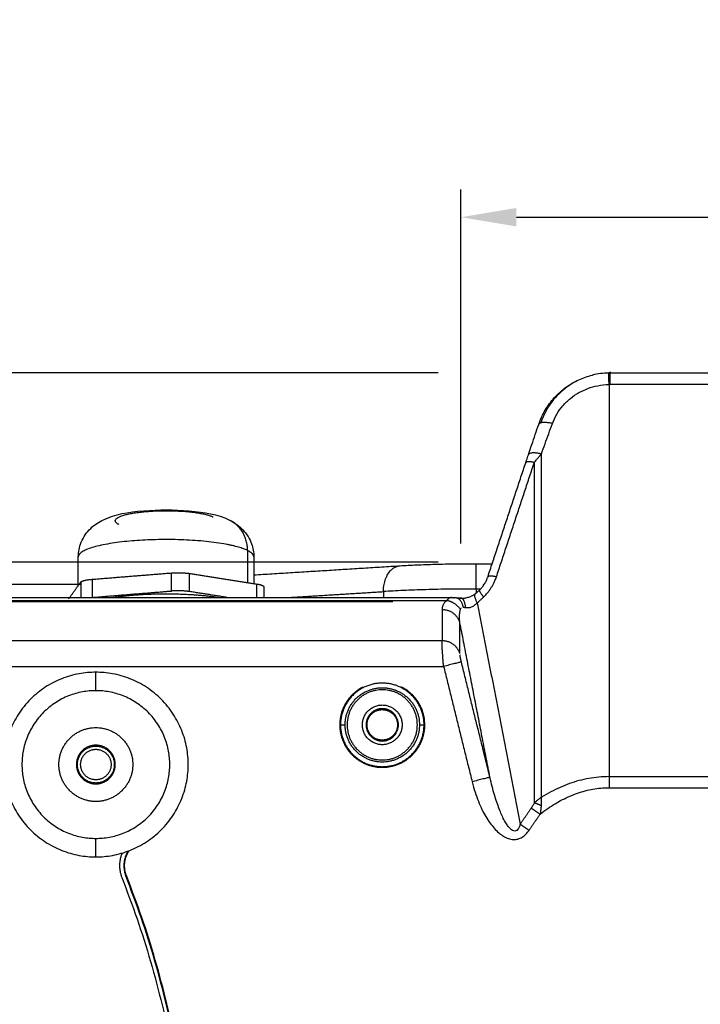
# Model space of a CAD drawing. Header units: millimetres. Extents: x 9946 to 11276, y -4769 to -3439.
# Tile 33 of 100: x 10828 to 10902, y -4493 to -4386. Entities that reach past the tile are written whole.
import ezdxf

# ---------------------------------------------------------------- set-up
doc = ezdxf.new("R2010")
doc.units = ezdxf.units.MM
doc.layers.add('ROXX NEO mini i_Fixture', color=7, linetype='Continuous', true_color=0x000000)
doc.dimstyles.get("Standard").update_dxf_attribs({"dimscale": 10, "dimtxt": 2.5, "dimasz": 3, "dimexe": 1, "dimexo": 0.5, "dimgap": 0.8, "dimtad": 1, "dimtoh": 1, "dimdec": 1, "dimzin": 1, "dimdsep": 46, "dimtxsty": 'Standard', "dimblk": 'OPEN90', "dimcen": 2.5, "dimadec": 1, "dimazin": 1, "dimtfac": 1, "dimtdec": 4, "dimtix": 1, "dimtofl": 0, "dimtmove": 1, "dimatfit": 3, "dimldrblk": 'OPEN90', "dimfxl": 1, "dimtolj": 1, "dimtzin": 1, "dimarcsym": 0})

# ---------------------------------------------------------------- blocks, each defined once
blk = doc.blocks.new('*D6')
at = {"layer": 'Defpoints', "color": 0}
for p in [(10997.68, -4407.87), (10875.68, -4449.21), (10997.68, -4449.16)]:
    blk.add_point(p, dxfattribs=at)
at = {"layer": 'ROXX NEO mini i_Fixture', "color": 0, "lineweight": -2}
for p, q in [((10875.68, -4443.21), (10875.68, -4404.87)), ((10997.68, -4443.16), (10997.68, -4404.87)), ((10881.68, -4407.87), (10991.68, -4407.87))]:
    blk.add_line(p, q, dxfattribs=at)
at = {"layer": 'ROXX NEO mini i_Fixture', "color": 0}
for points in [[(10881.68, -4406.87), (10881.68, -4408.87), (10875.68, -4407.87)], [(10991.68, -4408.87), (10991.68, -4406.87), (10997.68, -4407.87)]]:
    blk.add_solid(points, dxfattribs=at)
at = {"layer": 'ROXX NEO mini i_Fixture', "color": 0, "insert": (10936.68, -4400.97), "char_height": 9.002, "attachment_point": 5}
blk.add_mtext('\\A1;122.0', dxfattribs=at)
blk = doc.blocks.new('*D8')
at = {"layer": 'Defpoints', "color": 0}
for p in [(10791.07, -4424.71), (10879.21, -4424.71), (10879.21, -4445.21)]:
    blk.add_point(p, dxfattribs=at)
at = {"layer": 'ROXX NEO mini i_Fixture', "color": 0, "lineweight": -2}
for p, q in [((10791.07, -4424.71), (10791.07, -4386.48)), ((10873.21, -4424.71), (10788.07, -4424.71)), ((10791.07, -4439.21), (10791.07, -4430.71)), ((10873.21, -4445.21), (10788.07, -4445.21))]:
    blk.add_line(p, q, dxfattribs=at)
at = {"layer": 'ROXX NEO mini i_Fixture', "color": 0}
for points in [[(10792.07, -4430.71), (10790.07, -4430.71), (10791.07, -4424.71)], [(10790.07, -4439.21), (10792.07, -4439.21), (10791.07, -4445.21)]]:
    blk.add_solid(points, dxfattribs=at)
at = {"layer": 'ROXX NEO mini i_Fixture', "color": 0, "insert": (10784.17, -4402.59), "char_height": 9.002, "attachment_point": 5, "rotation": 90}
blk.add_mtext('\\A1;20.5', dxfattribs=at)
blk = doc.blocks.new('*D11')
at = {"layer": 'Defpoints', "color": 0}
for p in [(10874.3, -4449.52), (10708.38, -4599.52), (10874.3, -4599.52)]:
    blk.add_point(p, dxfattribs=at)
at = {"layer": 'ROXX NEO mini i_Fixture', "color": 0, "lineweight": -2}
for p, q in [((10868.3, -4449.52), (10705.38, -4449.52)), ((10708.38, -4455.52), (10708.38, -4593.52)), ((10868.3, -4599.52), (10705.38, -4599.52))]:
    blk.add_line(p, q, dxfattribs=at)
at = {"layer": 'ROXX NEO mini i_Fixture', "color": 0}
for points in [[(10709.39, -4455.52), (10707.38, -4455.52), (10708.38, -4449.52)], [(10707.38, -4593.52), (10709.39, -4593.52), (10708.38, -4599.52)]]:
    blk.add_solid(points, dxfattribs=at)
at = {"layer": 'ROXX NEO mini i_Fixture', "color": 0, "insert": (10701.48, -4524.52), "char_height": 9.002, "attachment_point": 5, "rotation": 90}
blk.add_mtext('\\A1;150.0', dxfattribs=at)

msp = doc.modelspace()

# ---------------------------------------------------------------- linework, layer by layer
at = {"layer": 'ROXX NEO mini i_Fixture', "color": 18, "true_color": 0x000000}
for points, degree in [([(10889.87, -4424.97), (10889.91, -4424.96), (10889.94, -4424.95)], 2), ([(10889.87, -4424.97), (10889.91, -4424.96), (10889.94, -4424.95)], 2), ([(10891.81, -4424.71), (10891.76, -4424.71), (10891.72, -4424.71), (10891.68, -4424.71)], 3), ([(10891.81, -4424.71), (10891.76, -4424.71), (10891.72, -4424.71), (10891.68, -4424.71)], 3), ([(10891.8, -4424.73), (10936.16, -4424.73), (10980.53, -4424.73)], 2), ([(10891.8, -4424.73), (10936.16, -4424.73), (10980.53, -4424.73)], 2), ([(10891.91, -4424.7), (10891.88, -4424.7), (10891.84, -4424.7), (10891.81, -4424.7)], 3), ([(10891.91, -4424.7), (10891.88, -4424.7), (10891.84, -4424.7), (10891.81, -4424.7)], 3), ([(10834.26, -4447.75), (10834.26, -4446.21), (10834.26, -4444.66)], 2), ([(10834.26, -4447.75), (10834.26, -4446.21), (10834.26, -4444.66)], 2), ([(10853.26, -4444.66), (10853.26, -4446.1), (10853.26, -4447.54)], 2), ([(10853.26, -4444.66), (10853.26, -4446.1), (10853.26, -4447.54)], 2), ([(10853.27, -4446.6), (10861.18, -4446.11), (10869.1, -4445.61)], 2), ([(10853.27, -4446.6), (10861.18, -4446.11), (10869.1, -4445.61)], 2), ([(10877.32, -4445.39), (10878.2, -4445.39), (10879.08, -4445.39)], 2), ([(10877.32, -4445.39), (10878.2, -4445.39), (10879.08, -4445.39)], 2)]:
    msp.add_open_spline(points, degree=degree, dxfattribs=at)
at = {"layer": 'ROXX NEO mini i_Fixture', "color": 18, "lineweight": -3, "true_color": 0x000000}
for points, degree in [([(10891.68, -4424.74), (10891.06, -4424.74), (10890.46, -4424.83), (10889.93, -4424.96)], 3), ([(10885.58, -4430.21), (10885.71, -4429.85), (10886.03, -4429.17), (10886.68, -4428.27), (10887.51, -4427.46), (10888.45, -4426.83), (10889.42, -4426.39), (10890.45, -4426.09), (10891.27, -4425.99), (10891.71, -4425.99)], 3), ([(10891.71, -4425.99), (10891.71, -4447.22), (10891.71, -4468.45)], 2), ([(10980.53, -4425.98), (10936.16, -4425.98), (10891.8, -4425.98)], 2), ([(10884.38, -4433.5), (10884.52, -4433.14), (10884.78, -4432.41), (10885.18, -4431.31), (10885.44, -4430.58), (10885.58, -4430.21)], 3), ([(10878.58, -4446.83), (10880.64, -4440.64), (10882.69, -4434.45)], 2), ([(10879.52, -4446.81), (10881.57, -4440.61), (10883.62, -4434.42)], 2), ([(10883.62, -4434.42), (10883.7, -4434.32), (10883.87, -4434.12), (10884.12, -4433.81), (10884.3, -4433.61), (10884.38, -4433.5)], 3), ([(10883.62, -4434.42), (10883.62, -4446.71), (10883.62, -4459), (10883.62, -4471.28)], 3), ([(10884.38, -4470.68), (10884.38, -4452.09), (10884.38, -4433.5)], 2), ([(10852.58, -4443.96), (10852.58, -4445.7), (10852.58, -4447.43)], 2), ([(10835.76, -4447.08), (10840.05, -4446.73), (10844.33, -4446.39)], 2), ([(10835.76, -4447.08), (10835.76, -4448.06), (10835.76, -4449.04)], 2), ([(10844.33, -4448.35), (10844.33, -4447.37), (10844.33, -4446.39)], 2), ([(10846.31, -4446.45), (10849.94, -4447.02), (10853.58, -4447.59)], 2), ([(10846.31, -4448.41), (10846.31, -4447.43), (10846.31, -4446.45)], 2), ([(10878.15, -4448.99), (10878.26, -4448.88), (10878.46, -4448.67), (10878.71, -4448.35), (10878.92, -4448.05), (10879.09, -4447.77), (10879.23, -4447.51), (10879.35, -4447.26), (10879.44, -4447.02), (10879.49, -4446.88), (10879.52, -4446.81)], 3), ([(10816.61, -4447.6), (10825.57, -4447.6), (10834.54, -4447.6)], 2), ([(10833.21, -4449.21), (10833.87, -4448.3), (10834.52, -4447.39)], 2), ([(10834.52, -4447.39), (10834.52, -4448.21), (10834.52, -4449.04)], 2), ([(10835.76, -4449.04), (10840.05, -4448.69), (10844.33, -4448.35)], 2), ([(10850.34, -4449.04), (10848.33, -4448.72), (10846.31, -4448.41)], 2), ([(10853.58, -4449.02), (10853.58, -4448.31), (10853.58, -4447.59)], 2), ([(10854.34, -4447.9), (10854.34, -4448.46), (10854.34, -4449.02)], 2), ([(10857.33, -4449.03), (10862.3, -4448.72), (10867.28, -4448.41)], 2), ([(10877.32, -4448.13), (10876.37, -4448.13), (10874.5, -4448.14), (10871.86, -4448.2), (10869.42, -4448.29), (10867.95, -4448.37), (10867.28, -4448.41)], 3), ([(10867.28, -4448.41), (10867.28, -4448.72), (10867.28, -4449.04)], 2), ([(10877.81, -4448.13), (10877.56, -4448.13), (10877.32, -4448.13)], 2), ([(10877.32, -4448.13), (10877.32, -4448.34), (10877.32, -4448.55)], 2), ([(10794.35, -4449.36), (10834.25, -4449.36), (10874.16, -4449.36)], 2), ([(10874.16, -4449.36), (10874.11, -4449.4), (10874.03, -4449.47), (10873.91, -4449.6), (10873.81, -4449.74), (10873.73, -4449.89), (10873.68, -4450.04), (10873.64, -4450.2), (10873.63, -4450.32), (10873.63, -4450.38)], 3), ([(10874.69, -4449.04), (10874.65, -4449.04), (10874.57, -4449.06), (10874.45, -4449.1), (10874.33, -4449.17), (10874.23, -4449.26), (10874.18, -4449.32), (10874.16, -4449.36)], 3), ([(10873.63, -4450.38), (10873.63, -4452.06), (10873.63, -4453.74)], 2), ([(10875.56, -4451.75), (10875.55, -4451.66), (10875.53, -4451.5), (10875.52, -4451.28), (10875.52, -4451.07), (10875.53, -4450.87), (10875.55, -4450.68), (10875.58, -4450.51), (10875.6, -4450.41), (10875.62, -4450.36)], 3), ([(10875.62, -4450.36), (10875.62, -4450.34), (10875.64, -4450.29), (10875.67, -4450.22), (10875.7, -4450.18), (10875.72, -4450.17)], 3), ([(10875.91, -4450.1), (10875.94, -4450.1), (10876, -4450.11), (10876.09, -4450.12), (10876.16, -4450.13), (10876.19, -4450.14)], 3), ([(10876.19, -4450.14), (10876.3, -4450.15), (10876.52, -4450.16), (10876.84, -4450.08), (10877.15, -4449.9), (10877.35, -4449.71), (10877.44, -4449.61)], 3), ([(10877.44, -4449.61), (10879.77, -4461.6), (10882.09, -4473.6)], 2), ([(10878.82, -4468.52), (10877.19, -4460.13), (10875.56, -4451.75)], 2), ([(10875.56, -4455.11), (10875.56, -4453.43), (10875.56, -4451.75)], 2), ([(10873.63, -4453.74), (10834.9, -4453.74), (10796.16, -4453.74)], 2), ([(10873.8, -4456.51), (10873.78, -4456.34), (10873.76, -4456.02), (10873.72, -4455.6), (10873.7, -4455.24), (10873.68, -4454.93), (10873.66, -4454.66), (10873.65, -4454.43), (10873.64, -4454.23), (10873.64, -4454.04), (10873.63, -4453.88), (10873.63, -4453.78), (10873.63, -4453.74)], 3), ([(10875.73, -4456.03), (10875.71, -4455.97), (10875.69, -4455.87), (10875.66, -4455.73), (10875.63, -4455.61), (10875.61, -4455.5), (10875.6, -4455.41), (10875.58, -4455.34), (10875.58, -4455.29), (10875.57, -4455.27)], 3), ([(10796.16, -4456.51), (10834.98, -4456.51), (10873.8, -4456.51)], 2), ([(10873.8, -4456.51), (10875.34, -4462.75), (10876.89, -4469)], 2), ([(10878.82, -4468.52), (10877.27, -4462.27), (10875.73, -4456.03)], 2), ([(10836.16, -4459.14), (10836.16, -4458.14), (10836.16, -4457.14)], 2), ([(10882.09, -4473.6), (10882.06, -4473.73), (10881.98, -4473.95), (10881.82, -4474.2), (10881.62, -4474.34), (10881.39, -4474.35), (10881.14, -4474.22), (10880.86, -4473.95), (10880.6, -4473.57), (10880.33, -4473.11), (10880.07, -4472.57), (10879.82, -4471.95), (10879.56, -4471.24), (10879.3, -4470.43), (10879.06, -4469.53), (10878.89, -4468.87), (10878.82, -4468.52)], 3), ([(10891.71, -4468.45), (10891.33, -4468.45), (10890.58, -4468.49), (10889.52, -4468.63), (10888.46, -4468.87), (10887.42, -4469.19), (10886.4, -4469.6), (10885.39, -4470.09), (10884.72, -4470.47), (10884.38, -4470.68)], 3), ([(10891.71, -4468.45), (10936.16, -4468.45), (10980.62, -4468.45)], 2), ([(10876.89, -4469), (10876.98, -4469.39), (10877.2, -4470.14), (10877.56, -4471.14), (10877.95, -4472.02), (10878.37, -4472.8), (10878.81, -4473.47), (10879.27, -4474.05), (10879.76, -4474.54), (10880.27, -4474.92), (10880.81, -4475.18), (10881.35, -4475.28), (10881.86, -4475.23), (10882.33, -4475.02), (10882.72, -4474.69), (10882.95, -4474.41), (10883.06, -4474.26)], 3), ([(10884.25, -4472.51), (10884.53, -4472.29), (10885.07, -4471.89), (10885.87, -4471.38), (10886.67, -4470.93), (10887.48, -4470.55), (10888.3, -4470.23), (10889.13, -4469.97), (10889.97, -4469.79), (10890.82, -4469.68), (10891.41, -4469.65), (10891.71, -4469.65)], 3), ([(10891.71, -4469.65), (10936.16, -4469.65), (10980.62, -4469.65)], 2), ([(10884.38, -4470.68), (10884.3, -4470.74), (10884.12, -4470.87), (10883.87, -4471.07), (10883.7, -4471.21), (10883.62, -4471.28)], 3), ([(10884.38, -4470.68), (10884.38, -4470.78), (10884.36, -4470.98), (10884.35, -4471.29), (10884.35, -4471.5), (10884.35, -4471.6)], 3), ([(10883.28, -4471.85), (10882.69, -4472.73), (10882.09, -4473.6)], 2), ([(10883.62, -4471.28), (10883.6, -4471.32), (10883.56, -4471.41), (10883.48, -4471.54), (10883.39, -4471.69), (10883.32, -4471.8), (10883.28, -4471.85)], 3), ([(10884.35, -4471.6), (10884.35, -4471.67), (10884.34, -4471.81), (10884.32, -4472.03), (10884.29, -4472.26), (10884.27, -4472.42), (10884.25, -4472.51)], 3), ([(10883.06, -4474.26), (10883.65, -4473.38), (10884.25, -4472.51)], 2), ([(10836.16, -4477.14), (10836.16, -4476.14), (10836.16, -4475.14)], 2)]:
    msp.add_open_spline(points, degree=degree, dxfattribs=at)
for points, weights in [([(10891.71, -4425.99), (10891.69, -4424.76), (10891.68, -4424.74)], [1, 0.833572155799, 1]), ([(10891.8, -4424.73), (10891.8, -4424.76), (10891.8, -4425.98)], [1, 0.83388582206, 1]), ([(10885.58, -4430.21), (10884.23, -4429.9), (10884.1, -4430.3)], [1, 0.810340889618, 1]), ([(10884.38, -4433.5), (10883.11, -4433.21), (10882.98, -4433.59)], [1, 0.821207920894, 1]), ([(10883.62, -4434.42), (10882.76, -4434.25), (10882.69, -4434.45)], [1, 0.883578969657, 1]), ([(10852.58, -4443.96), (10852.58, -4441.64), (10850.65, -4440.68)], [1, 0.860249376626, 1]), ([(10853.26, -4444.66), (10853.26, -4444.3), (10852.58, -4443.96)], [1, 0.981913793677, 1]), ([(10867.28, -4448.41), (10867.3, -4445.72), (10869.1, -4445.61)], [1, 0.743839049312, 1]), ([(10877.32, -4448.13), (10877.32, -4445.39), (10877.32, -4445.39)], [1, 0.73727733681, 1]), ([(10834.52, -4447.39), (10834.69, -4447.16), (10835.76, -4447.08)], [1, 0.866025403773, 1]), ([(10844.33, -4446.39), (10845.41, -4446.31), (10846.31, -4446.45)], [1, 0.866025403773, 1]), ([(10879.52, -4446.81), (10878.65, -4446.64), (10878.58, -4446.83)], [1, 0.883588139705, 1]), ([(10846.31, -4448.41), (10845.41, -4448.27), (10844.33, -4448.35)], [1, 0.866025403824, 1]), ([(10853.58, -4447.59), (10854, -4447.65), (10854.2, -4447.75)], [1, 0.965925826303, 1]), ([(10854.2, -4447.75), (10854.34, -4447.82), (10854.34, -4447.9)], [1, 0.981913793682, 1]), ([(10878.15, -4448.99), (10877.6, -4448.33), (10877.7, -4448.24)], [1, 0.887028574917, 1]), ([(10874.16, -4449.36), (10875.07, -4449.52), (10875.62, -4450.36)], [1, 0.893371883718, 1]), ([(10874.89, -4449.08), (10875.02, -4449.04), (10875.14, -4449.06)], [1, 0.993036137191, 1]), ([(10875.14, -4449.06), (10875.72, -4449.13), (10875.91, -4450.1)], [1, 0.875328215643, 1]), ([(10875.69, -4449.11), (10875.61, -4449.11), (10875.54, -4449.15)], [1, 0.994310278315, 1]), ([(10876.19, -4450.14), (10876.07, -4449.14), (10875.69, -4449.11)], [1, 0.868172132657, 1]), ([(10877.44, -4449.61), (10877.02, -4448.8), (10877.22, -4448.65)], [1, 0.880351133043, 1]), ([(10877.23, -4448.64), (10877.26, -4448.63), (10877.3, -4448.63)], [0.99872399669, 0.997120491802, 1]), ([(10875.56, -4451.75), (10875.17, -4450.39), (10873.65, -4450.38)], [1, 0.794940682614, 0.996849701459]), ([(10875.56, -4455.11), (10875.16, -4453.74), (10873.63, -4453.74)], [1, 0.793353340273, 1]), ([(10875.73, -4456.03), (10875.55, -4456.07), (10873.8, -4456.51)], [1, 0.741356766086, 1]), ([(10862.64, -4462.84), (10863.13, -4462.84), (10863.14, -4462.84)], [1, 0.716301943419, 1]), ([(10871.19, -4462.84), (10871.2, -4462.84), (10871.69, -4462.84)], [1, 0.716301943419, 1]), ([(10878.82, -4468.52), (10878.64, -4468.56), (10876.89, -4469)], [1, 0.741356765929, 1]), ([(10891.71, -4468.45), (10891.71, -4469.03), (10891.71, -4469.65)], [1, 0.981627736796, 1]), ([(10883.28, -4471.85), (10883.72, -4472.14), (10884.25, -4472.51)], [1, 0.951848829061, 1]), ([(10884.35, -4471.6), (10883.96, -4471.42), (10883.62, -4471.28)], [1, 0.976858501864, 1]), ([(10882.09, -4473.6), (10882.53, -4473.89), (10883.06, -4474.26)], [1, 0.951848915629, 1]), ([(10838.99, -4476.74), (10838.45, -4478.04), (10838.97, -4479.36)], [0.876485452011, 0.868026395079, 1]), ([(10839.65, -4476.5), (10838.85, -4477.79), (10839.4, -4479.19)], [0.885441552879, 0.84026053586, 1]), ([(10839.47, -4479.17), (10838.91, -4477.73), (10839.77, -4476.46)], [1, 0.834083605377, 0.889242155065]), ([(10839.4, -4555.9), (10854.5, -4517.54), (10839.4, -4479.19)], [1, 0.930516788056, 1]), ([(10839.47, -4555.92), (10854.58, -4517.54), (10839.47, -4479.17)], [1, 0.930516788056, 1]), ([(10838.97, -4479.36), (10854, -4517.54), (10838.97, -4555.73)], [1, 0.930500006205, 1])]:
    msp.add_rational_spline(points, weights, degree=2, dxfattribs=at)
at = {"layer": 'ROXX NEO mini i_Fixture', "color": 18, "true_color": 0x000000}
for points, knots in [([(10884.1, -4430.3), (10884.28, -4429.76), (10884.52, -4429.24), (10884.81, -4428.75), (10885.09, -4428.27), (10885.43, -4427.82), (10885.8, -4427.4), (10886.18, -4426.98), (10886.61, -4426.6), (10887.06, -4426.27), (10887.49, -4425.96), (10887.96, -4425.69), (10888.44, -4425.47), (10888.9, -4425.26), (10889.38, -4425.09), (10889.87, -4424.97)], [0.355466, 0.355466, 0.355466, 0.355466, 2.109108, 2.109108, 2.109108, 3.809856, 3.809856, 3.809856, 5.518446, 5.518446, 5.518446, 7.119472, 7.119472, 7.119472, 8.640462, 8.640462, 8.640462, 8.640462]), ([(10884.1, -4430.3), (10884.28, -4429.76), (10884.52, -4429.24), (10884.81, -4428.75), (10885.09, -4428.27), (10885.43, -4427.82), (10885.8, -4427.4), (10886.18, -4426.98), (10886.61, -4426.6), (10887.06, -4426.27), (10887.49, -4425.96), (10887.96, -4425.69), (10888.44, -4425.47), (10888.9, -4425.26), (10889.38, -4425.09), (10889.87, -4424.97)], [0.355466, 0.355466, 0.355466, 0.355466, 2.109108, 2.109108, 2.109108, 3.809856, 3.809856, 3.809856, 5.518446, 5.518446, 5.518446, 7.119472, 7.119472, 7.119472, 8.640462, 8.640462, 8.640462, 8.640462]), ([(10888.15, -4425.63), (10887.81, -4425.81), (10886.2, -4426.85), (10884.93, -4428.35), (10884.33, -4430.13)], [-6.447265, -6.447265, -6.447265, -6.447265, -5.194941, -0.134648, -0.134648, -0.134648, -0.134648]), ([(10888.15, -4425.63), (10887.81, -4425.81), (10886.2, -4426.85), (10884.93, -4428.35), (10884.33, -4430.13)], [-6.447265, -6.447265, -6.447265, -6.447265, -5.194941, -0.134648, -0.134648, -0.134648, -0.134648]), ([(10882.98, -4433.59), (10883.1, -4433.22), (10883.23, -4432.86), (10883.35, -4432.49), (10883.48, -4432.13), (10883.6, -4431.76), (10883.72, -4431.4), (10883.85, -4431.03), (10883.97, -4430.67), (10884.1, -4430.3)], [0.549775, 0.549775, 0.549775, 0.549775, 1.756119, 1.756119, 1.756119, 2.964944, 2.964944, 2.964944, 4.176244, 4.176244, 4.176244, 4.176244]), ([(10882.98, -4433.59), (10883.1, -4433.22), (10883.23, -4432.86), (10883.35, -4432.49), (10883.48, -4432.13), (10883.6, -4431.76), (10883.72, -4431.4), (10883.85, -4431.03), (10883.97, -4430.67), (10884.1, -4430.3)], [0.549775, 0.549775, 0.549775, 0.549775, 1.756119, 1.756119, 1.756119, 2.964944, 2.964944, 2.964944, 4.176244, 4.176244, 4.176244, 4.176244]), ([(10882.69, -4434.45), (10882.72, -4434.36), (10882.75, -4434.26), (10882.78, -4434.17), (10882.82, -4434.07), (10882.85, -4433.98), (10882.88, -4433.88), (10882.91, -4433.78), (10882.95, -4433.69), (10882.98, -4433.59)], [0.2823306, 0.2823306, 0.2823306, 0.2823306, 0.5832899, 0.5832899, 0.5832899, 0.8951306, 0.8951306, 0.8951306, 1.2177591, 1.2177591, 1.2177591, 1.2177591]), ([(10882.69, -4434.45), (10882.72, -4434.36), (10882.75, -4434.26), (10882.78, -4434.17), (10882.82, -4434.07), (10882.85, -4433.98), (10882.88, -4433.88), (10882.91, -4433.78), (10882.95, -4433.69), (10882.98, -4433.59)], [0.2823306, 0.2823306, 0.2823306, 0.2823306, 0.5832899, 0.5832899, 0.5832899, 0.8951306, 0.8951306, 0.8951306, 1.2177591, 1.2177591, 1.2177591, 1.2177591]), ([(10834.26, -4444.66), (10834.26, -4444.12), (10834.37, -4443.58), (10834.58, -4443.07), (10834.81, -4442.48), (10835.18, -4441.97), (10835.61, -4441.56), (10836.04, -4441.14), (10836.5, -4440.85), (10836.98, -4440.63), (10838.31, -4439.99), (10839.58, -4439.81), (10841.36, -4439.66), (10842.95, -4439.53), (10844.64, -4439.53), (10846.23, -4439.67), (10848, -4439.82), (10849.28, -4440), (10850.61, -4440.66)], [0, 0, 0, 0, 1.697788, 1.697788, 1.697788, 3.680992, 3.680992, 3.680992, 5.630917, 5.630917, 5.630917, 11.112037, 11.112037, 11.112037, 16.172665, 16.172665, 16.172665, 21.676091, 21.676091, 21.676091, 21.676091]), ([(10834.26, -4444.66), (10834.26, -4444.12), (10834.37, -4443.58), (10834.58, -4443.07), (10834.81, -4442.48), (10835.18, -4441.97), (10835.61, -4441.56), (10836.04, -4441.14), (10836.5, -4440.85), (10836.98, -4440.63), (10838.31, -4439.99), (10839.58, -4439.81), (10841.36, -4439.66), (10842.95, -4439.53), (10844.64, -4439.53), (10846.23, -4439.67), (10848, -4439.82), (10849.28, -4440), (10850.61, -4440.66)], [0, 0, 0, 0, 1.697788, 1.697788, 1.697788, 3.680992, 3.680992, 3.680992, 5.630917, 5.630917, 5.630917, 11.112037, 11.112037, 11.112037, 16.172665, 16.172665, 16.172665, 21.676091, 21.676091, 21.676091, 21.676091]), ([(10850.65, -4440.68), (10851.1, -4440.9), (10851.52, -4441.17), (10851.92, -4441.56), (10852.35, -4441.97), (10852.71, -4442.48), (10852.95, -4443.07), (10853.13, -4443.51), (10853.23, -4443.97), (10853.26, -4444.44), (10853.26, -4444.52), (10853.26, -4444.59), (10853.26, -4444.66)], [0.055058, 0.055058, 0.055058, 0.055058, 1.861536, 1.861536, 1.861536, 3.84474, 3.84474, 3.84474, 5.308955, 5.308955, 5.308955, 5.539005, 5.539005, 5.539005, 5.539005]), ([(10850.65, -4440.68), (10851.1, -4440.9), (10851.52, -4441.17), (10851.92, -4441.56), (10852.35, -4441.97), (10852.71, -4442.48), (10852.95, -4443.07), (10853.13, -4443.51), (10853.23, -4443.97), (10853.26, -4444.44), (10853.26, -4444.52), (10853.26, -4444.59), (10853.26, -4444.66)], [0.055058, 0.055058, 0.055058, 0.055058, 1.861536, 1.861536, 1.861536, 3.84474, 3.84474, 3.84474, 5.308955, 5.308955, 5.308955, 5.539005, 5.539005, 5.539005, 5.539005]), ([(10869.1, -4445.61), (10869.66, -4445.57), (10870.26, -4445.54), (10870.9, -4445.52), (10871.54, -4445.49), (10872.2, -4445.47), (10872.9, -4445.45), (10873.59, -4445.43), (10874.32, -4445.41), (10875.05, -4445.4), (10875.8, -4445.39), (10876.56, -4445.39), (10877.32, -4445.39)], [0.140357, 0.140357, 0.140357, 0.140357, 2.369064, 2.369064, 2.369064, 4.592466, 4.592466, 4.592466, 6.834048, 6.834048, 6.834048, 9.118561, 9.118561, 9.118561, 9.118561]), ([(10869.1, -4445.61), (10869.66, -4445.57), (10870.26, -4445.54), (10870.9, -4445.52), (10871.54, -4445.49), (10872.2, -4445.47), (10872.9, -4445.45), (10873.59, -4445.43), (10874.32, -4445.41), (10875.05, -4445.4), (10875.8, -4445.39), (10876.56, -4445.39), (10877.32, -4445.39)], [0.140357, 0.140357, 0.140357, 0.140357, 2.369064, 2.369064, 2.369064, 4.592466, 4.592466, 4.592466, 6.834048, 6.834048, 6.834048, 9.118561, 9.118561, 9.118561, 9.118561]), ([(10794.86, -4449.03), (10806.59, -4449.04), (10818.32, -4449.04), (10830.04, -4449.04), (10841.85, -4449.04), (10853.65, -4449.04), (10865.44, -4449.04), (10868.54, -4449.04), (10871.64, -4449.04), (10874.74, -4449.04)], [2.754087, 2.754087, 2.754087, 2.754087, 37.937461, 37.937461, 37.937461, 73.334699, 73.334699, 73.334699, 82.631582, 82.631582, 82.631582, 82.631582]), ([(10794.86, -4449.03), (10806.59, -4449.04), (10818.32, -4449.04), (10830.04, -4449.04), (10841.85, -4449.04), (10853.65, -4449.04), (10865.44, -4449.04), (10868.54, -4449.04), (10871.64, -4449.04), (10874.74, -4449.04)], [2.754087, 2.754087, 2.754087, 2.754087, 37.937461, 37.937461, 37.937461, 73.334699, 73.334699, 73.334699, 82.631582, 82.631582, 82.631582, 82.631582])]:
    msp.add_open_spline(points, degree=3, knots=knots, dxfattribs=at)
msp.add_rational_spline([(10838.66, -4441.15), (10836.62, -4440.14), (10841.7, -4439.73), (10846.79, -4439.32), (10848.86, -4440.33)], [1, 0.70824592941, 1, 0.70824592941, 1], degree=2, knots=[0, 0, 0, 8.621644, 8.621644, 17.243289, 17.243289, 17.243289], dxfattribs=at)
msp.add_rational_spline([(10838.66, -4441.15), (10836.62, -4440.14), (10841.7, -4439.73), (10846.79, -4439.32), (10848.86, -4440.33)], [1, 0.70824592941, 1, 0.70824592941, 1], degree=2, knots=[0, 0, 0, 8.621644, 8.621644, 17.243289, 17.243289, 17.243289], dxfattribs=at)
at = {"layer": 'ROXX NEO mini i_Fixture', "color": 18, "lineweight": -3, "true_color": 0x000000}
for points, weights, knots in [([(10852.56, -4443.95), (10849.61, -4442.51), (10841.94, -4442.81), (10834.26, -4443.11), (10834.26, -4444.66)], [1, 0.772185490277, 1, 0.772185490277, 1], [17.27876, 17.27876, 17.27876, 24.85251, 24.85251, 32.42626, 32.42626, 32.42626]), ([(10838.03, -4449.03), (10839.79, -4448.77), (10841.97, -4448.68), (10846.13, -4448.52), (10849.51, -4449.04)], [0.897683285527, 0.922799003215, 1, 0.861585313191, 0.89060072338], [12.308621, 12.308621, 12.308621, 16.732109, 16.732109, 24.663039, 24.663039, 24.663039]), ([(10836.16, -4457.14), (10826.16, -4457.14), (10826.16, -4467.14), (10826.16, -4477.14), (10836.16, -4477.14)], [1, 0.707106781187, 1, 0.707106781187, 1], [-31.415927, -31.415927, -31.415927, -15.707963, -15.707963, 0, 0, 0]), ([(10836.16, -4477.14), (10846.16, -4477.14), (10846.16, -4467.14), (10846.16, -4457.14), (10836.16, -4457.14)], [1, 0.707106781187, 1, 0.707106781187, 1], [-31.415927, -31.415927, -31.415927, -15.707963, -15.707963, 0, 0, 0]), ([(10865.06, -4458.75), (10861.84, -4460.41), (10862.69, -4463.92), (10863.54, -4467.44), (10867.16, -4467.44), (10870.79, -4467.44), (10871.64, -4463.92), (10872.49, -4460.41), (10869.26, -4458.75)], [1, 0.785756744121, 1, 0.785756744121, 1, 0.785756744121, 1, 0.785756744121, 1], [0, 0, 0, 6.135275, 6.135275, 12.27055, 12.27055, 18.405825, 18.405825, 24.5411, 24.5411, 24.5411]), ([(10871.69, -4462.84), (10871.69, -4458.32), (10867.16, -4458.32), (10862.64, -4458.32), (10862.64, -4462.84)], [1, 0.707106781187, 1, 0.707106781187, 1], [-14.208644, -14.208644, -14.208644, -7.104322, -7.104322, 0, 0, 0]), ([(10863.14, -4462.84), (10863.14, -4458.82), (10867.16, -4458.82), (10871.19, -4458.82), (10871.19, -4462.84)], [1, 0.707106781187, 1, 0.707106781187, 1], [0, 0, 0, 6.319193, 6.319193, 12.638386, 12.638386, 12.638386]), ([(10870.96, -4462.84), (10870.96, -4459.04), (10867.16, -4459.04), (10863.36, -4459.04), (10863.36, -4462.84)], [1, 0.707106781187, 1, 0.707106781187, 1], [0, 0, 0, 5.969026, 5.969026, 11.938052, 11.938052, 11.938052]), ([(10836.16, -4459.14), (10828.16, -4459.14), (10828.16, -4467.14), (10828.16, -4475.14), (10836.16, -4475.14)], [1, 0.707106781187, 1, 0.707106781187, 1], [0, 0, 0, 12.566371, 12.566371, 25.132741, 25.132741, 25.132741]), ([(10836.16, -4475.14), (10844.16, -4475.14), (10844.16, -4467.14), (10844.16, -4459.14), (10836.16, -4459.14)], [1, 0.707106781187, 1, 0.707106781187, 1], [0, 0, 0, 12.566371, 12.566371, 25.132741, 25.132741, 25.132741]), ([(10865.01, -4462.84), (10865.01, -4460.69), (10867.16, -4460.69), (10869.31, -4460.69), (10869.31, -4462.84)], [1, 0.707106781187, 1, 0.707106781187, 1], [0, 0, 0, 3.377212, 3.377212, 6.754424, 6.754424, 6.754424]), ([(10868.91, -4462.84), (10868.91, -4461.09), (10867.16, -4461.09), (10865.41, -4461.09), (10865.41, -4462.84)], [1, 0.707106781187, 1, 0.707106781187, 1], [-5.497787, -5.497787, -5.497787, -2.748894, -2.748894, 0, 0, 0]), ([(10865.51, -4462.84), (10865.51, -4461.19), (10867.16, -4461.19), (10868.81, -4461.19), (10868.81, -4462.84)], [1, 0.707106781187, 1, 0.707106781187, 1], [0, 0, 0, 2.591814, 2.591814, 5.183628, 5.183628, 5.183628]), ([(10836.16, -4471.14), (10832.16, -4471.14), (10832.16, -4467.14), (10832.16, -4463.14), (10836.16, -4463.14)], [1, 0.707106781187, 1, 0.707106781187, 1], [0, 0, 0, 6.283185, 6.283185, 12.566371, 12.566371, 12.566371]), ([(10836.16, -4463.14), (10840.16, -4463.14), (10840.16, -4467.14), (10840.16, -4471.14), (10836.16, -4471.14)], [1, 0.707106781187, 1, 0.707106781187, 1], [0, 0, 0, 6.283185, 6.283185, 12.566371, 12.566371, 12.566371]), ([(10862.64, -4462.84), (10862.64, -4467.37), (10867.16, -4467.37), (10871.69, -4467.37), (10871.69, -4462.84)], [1, 0.707106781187, 1, 0.707106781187, 1], [-14.208644, -14.208644, -14.208644, -7.104322, -7.104322, 0, 0, 0]), ([(10871.19, -4462.84), (10871.19, -4466.87), (10867.16, -4466.87), (10863.14, -4466.87), (10863.14, -4462.84)], [1, 0.707106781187, 1, 0.707106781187, 1], [0, 0, 0, 6.319193, 6.319193, 12.638386, 12.638386, 12.638386]), ([(10863.36, -4462.84), (10863.36, -4466.64), (10867.16, -4466.64), (10870.96, -4466.64), (10870.96, -4462.84)], [1, 0.707106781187, 1, 0.707106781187, 1], [0, 0, 0, 5.969026, 5.969026, 11.938052, 11.938052, 11.938052]), ([(10869.31, -4462.84), (10869.31, -4464.99), (10867.16, -4464.99), (10865.01, -4464.99), (10865.01, -4462.84)], [1, 0.707106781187, 1, 0.707106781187, 1], [0, 0, 0, 3.377212, 3.377212, 6.754424, 6.754424, 6.754424]), ([(10865.41, -4462.84), (10865.41, -4464.59), (10867.16, -4464.59), (10868.91, -4464.59), (10868.91, -4462.84)], [1, 0.707106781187, 1, 0.707106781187, 1], [-5.497787, -5.497787, -5.497787, -2.748894, -2.748894, 0, 0, 0]), ([(10868.81, -4462.84), (10868.81, -4464.49), (10867.16, -4464.49), (10865.51, -4464.49), (10865.51, -4462.84)], [1, 0.707106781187, 1, 0.707106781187, 1], [0, 0, 0, 2.591814, 2.591814, 5.183628, 5.183628, 5.183628]), ([(10838.26, -4467.14), (10838.26, -4465.04), (10836.16, -4465.04), (10834.06, -4465.04), (10834.06, -4467.14)], [1, 0.707106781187, 1, 0.707106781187, 1], [-6.597345, -6.597345, -6.597345, -3.298672, -3.298672, 0, 0, 0]), ([(10836.16, -4469.14), (10834.16, -4469.14), (10834.16, -4467.14), (10834.16, -4465.14), (10836.16, -4465.14)], [1, 0.707106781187, 1, 0.707106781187, 1], [0, 0, 0, 3.141593, 3.141593, 6.283185, 6.283185, 6.283185]), ([(10836.16, -4465.14), (10838.16, -4465.14), (10838.16, -4467.14), (10838.16, -4469.14), (10836.16, -4469.14)], [1, 0.707106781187, 1, 0.707106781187, 1], [0, 0, 0, 3.141593, 3.141593, 6.283185, 6.283185, 6.283185]), ([(10834.51, -4467.14), (10834.51, -4465.49), (10836.16, -4465.49), (10837.81, -4465.49), (10837.81, -4467.14)], [1, 0.707106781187, 1, 0.707106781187, 1], [0, 0, 0, 2.591814, 2.591814, 5.183628, 5.183628, 5.183628]), ([(10834.06, -4467.14), (10834.06, -4469.24), (10836.16, -4469.24), (10838.26, -4469.24), (10838.26, -4467.14)], [1, 0.707106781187, 1, 0.707106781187, 1], [-6.597345, -6.597345, -6.597345, -3.298672, -3.298672, 0, 0, 0]), ([(10837.81, -4467.14), (10837.81, -4468.79), (10836.16, -4468.79), (10834.51, -4468.79), (10834.51, -4467.14)], [1, 0.707106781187, 1, 0.707106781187, 1], [0, 0, 0, 2.591814, 2.591814, 5.183628, 5.183628, 5.183628])]:
    msp.add_rational_spline(points, weights, degree=2, knots=knots, dxfattribs=at)
for points, knots in [([(10877.7, -4448.24), (10877.77, -4448.17), (10877.84, -4448.09), (10877.9, -4448.02), (10877.96, -4447.95), (10878.01, -4447.88), (10878.07, -4447.81), (10878.11, -4447.75), (10878.16, -4447.69), (10878.2, -4447.62), (10878.24, -4447.56), (10878.28, -4447.5), (10878.31, -4447.44), (10878.34, -4447.38), (10878.37, -4447.33), (10878.4, -4447.27), (10878.43, -4447.22), (10878.45, -4447.17), (10878.47, -4447.11), (10878.5, -4447.07), (10878.52, -4447.02), (10878.53, -4446.97), (10878.55, -4446.92), (10878.57, -4446.88), (10878.58, -4446.83)], [0.27826, 0.27826, 0.27826, 0.27826, 0.576917, 0.576917, 0.576917, 0.841345, 0.841345, 0.841345, 1.077671, 1.077671, 1.077671, 1.290037, 1.290037, 1.290037, 1.482843, 1.482843, 1.482843, 1.658789, 1.658789, 1.658789, 1.820631, 1.820631, 1.820631, 1.971158, 1.971158, 1.971158, 1.971158]), ([(10877.22, -4448.65), (10877.27, -4448.61), (10877.33, -4448.57), (10877.38, -4448.52), (10877.44, -4448.48), (10877.49, -4448.43), (10877.55, -4448.38), (10877.6, -4448.34), (10877.65, -4448.29), (10877.7, -4448.24)], [0.2877331, 0.2877331, 0.2877331, 0.2877331, 0.5088455, 0.5088455, 0.5088455, 0.7287524, 0.7287524, 0.7287524, 0.9481233, 0.9481233, 0.9481233, 0.9481233]), ([(10874.74, -4449.04), (10874.79, -4449.04), (10874.85, -4449.04), (10874.9, -4449.04), (10874.94, -4449.04), (10874.98, -4449.04), (10875.03, -4449.05), (10875.06, -4449.05), (10875.1, -4449.06), (10875.14, -4449.06)], [1.5847709, 1.5847709, 1.5847709, 1.5847709, 1.7564739, 1.7564739, 1.7564739, 1.8877855, 1.8877855, 1.8877855, 2.0075829, 2.0075829, 2.0075829, 2.0075829]), ([(10875.14, -4449.06), (10875.2, -4449.07), (10875.26, -4449.07), (10875.31, -4449.08), (10875.37, -4449.09), (10875.43, -4449.09), (10875.5, -4449.1), (10875.56, -4449.1), (10875.62, -4449.11), (10875.69, -4449.11)], [0.2375295, 0.2375295, 0.2375295, 0.2375295, 0.447019, 0.447019, 0.447019, 0.6566878, 0.6566878, 0.6566878, 0.8673981, 0.8673981, 0.8673981, 0.8673981]), ([(10875.69, -4449.11), (10875.8, -4449.12), (10875.93, -4449.12), (10876.06, -4449.11), (10876.18, -4449.1), (10876.31, -4449.07), (10876.44, -4449.03), (10876.58, -4449), (10876.71, -4448.94), (10876.83, -4448.88), (10876.97, -4448.81), (10877.1, -4448.74), (10877.22, -4448.65)], [0.381208, 0.381208, 0.381208, 0.381208, 0.80697, 0.80697, 0.80697, 1.213959, 1.213959, 1.213959, 1.636862, 1.636862, 1.636862, 2.109823, 2.109823, 2.109823, 2.109823]), ([(10877.47, -4449.58), (10877.54, -4449.53), (10877.69, -4449.41), (10877.92, -4449.21), (10878.08, -4449.07), (10878.15, -4448.99)], [0.0405262, 0.0405262, 0.0405262, 0.0405262, 0.3214755, 0.642951, 0.9644265, 0.9644265, 0.9644265, 0.9644265])]:
    msp.add_open_spline(points, degree=3, knots=knots, dxfattribs=at)

# ---------------------------------------------------------------- dimensions: what is measured, and where the dimension line sits
at = {"layer": 'ROXX NEO mini i_Fixture', "color": 5, "true_color": 0x0000ff}
for base, p1, p2, picture, middle in [((10791.07, -4424.71), (10879.21, -4445.21), (10879.21, -4424.71), '*D8', (10784.17, -4402.59)), ((10708.38, -4599.52), (10874.3, -4449.52), (10874.3, -4599.52), '*D11', (10701.48, -4524.52))]:
    dim = msp.add_linear_dim(base=base, p1=p1, p2=p2, angle=90, dimstyle='Standard', override={"dimscale": 3.0005, "dimtxt": 3, "dimasz": 2, "dimexe": 1, "dimexo": 2, "dimgap": 0.8, "dimtad": 1, "dimtih": 0, "dimtoh": 0, "dimdec": 1, "dimlfac": 1, "dimzin": 1, "dimtxsty": 'Standard', "dimsah": 0, "dimcen": 2.5, "dimadec": 1, "dimazin": 1, "dimtix": 0, "dimtmove": 0, "dimtzin": 1}, dxfattribs=at)
    dim.commit()
    dim.dimension.update_dxf_attribs({"geometry": picture, "text_midpoint": middle})
dim = msp.add_linear_dim(base=(10997.68, -4407.87), p1=(10875.68, -4449.21), p2=(10997.68, -4449.16), dimstyle='Standard', override={"dimscale": 3.0005, "dimtxt": 3, "dimasz": 2, "dimexe": 1, "dimexo": 2, "dimgap": 0.8, "dimtad": 1, "dimtih": 0, "dimtoh": 0, "dimdec": 1, "dimlfac": 1, "dimzin": 1, "dimtxsty": 'Standard', "dimsah": 0, "dimcen": 2.5, "dimadec": 1, "dimazin": 1, "dimtix": 0, "dimtmove": 0, "dimtzin": 1}, dxfattribs=at)
dim.commit()
dim.dimension.update_dxf_attribs({"geometry": '*D6', "text_midpoint": (10936.68, -4400.97)})

doc.saveas('drawing.dxf')
